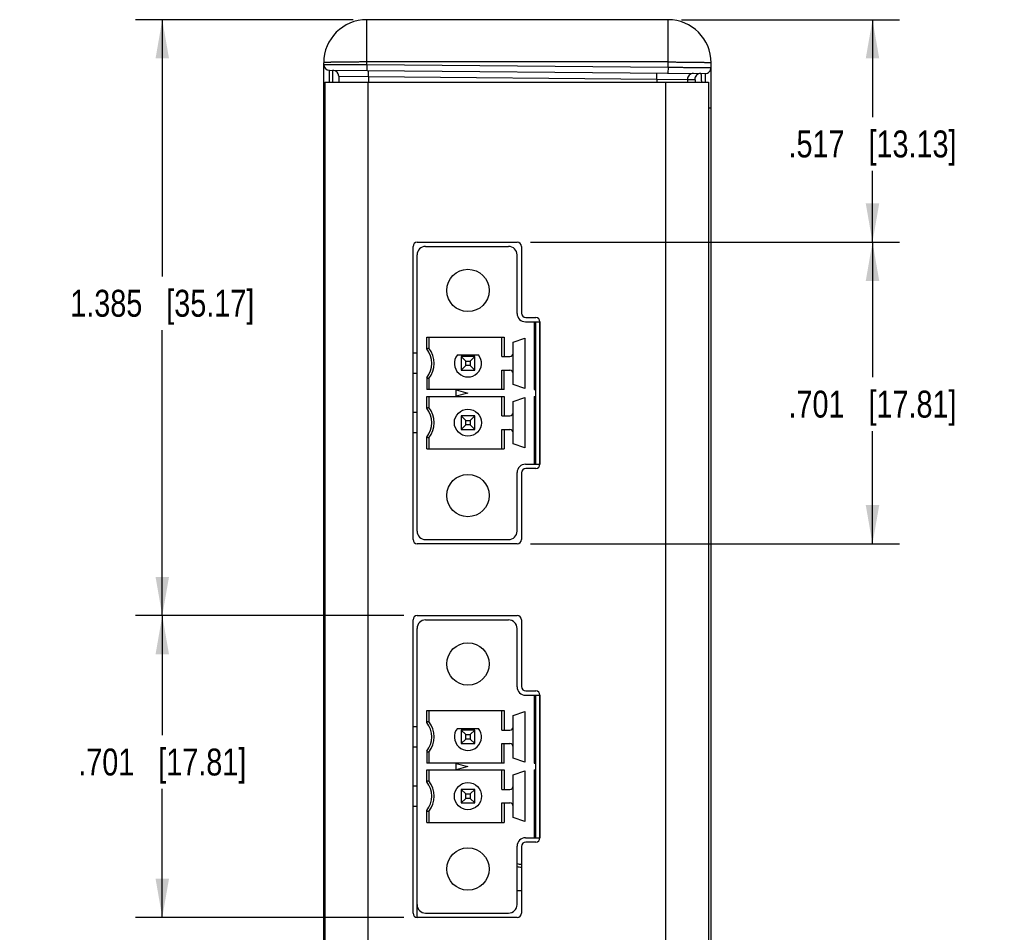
# Model space of a CAD drawing. Header units: inches. Extents: x 0 to 34, y 0 to 22.
# Tile 4 of 36: x 5.8 to 10.4, y 8.7 to 13. Entities that reach past the tile are written whole.
import ezdxf

# ---------------------------------------------------------------- set-up
doc = ezdxf.new("R2010")
doc.units = ezdxf.units.IN
doc.header["$LTSCALE"] = 1.87
doc.header["$MEASUREMENT"] = 0
doc.layers.get('0').update_dxf_attribs({"linetype": 'CONTINUOUS'})
doc.layers.add('DIMENSIONS', color=7, linetype='CONTINUOUS')
doc.styles.get("Standard").update_dxf_attribs({"font": 'txt', "width": 0.8})
doc.dimstyles.new('DIMSTYLE_1', dxfattribs={"dimtxt": 0.125, "dimasz": 0.18, "dimexe": 0.18, "dimexo": 0.0625, "dimgap": 0.09, "dimtad": 0, "dimtih": 1, "dimtoh": 1, "dimdec": 3, "dimlfac": 0.5, "dimzin": 4, "dimdsep": 46, "dimtxsty": 'STANDARD', "dimblk": '_FILLED', "dimblk1": '_FILLED', "dimblk2": '_FILLED', "dimcen": 0.09, "dimadec": 0, "dimazin": 0, "dimtp": 0.01, "dimtm": 0.01, "dimtfac": 1, "dimtdec": 3, "dimtofl": 0, "dimtmove": 0, "dimatfit": 3, "dimldrblk": '_FILLED', "dimfxl": 1, "dimtolj": 1, "dimtzin": 4, "dimarcsym": 0})

# ---------------------------------------------------------------- blocks, each defined once
blk = doc.blocks.new('_FILLED')
at = {"color": 0, "linetype": 'BYBLOCK'}
blk.add_solid([(0, 0), (-1, 0.174), (-1, -0.174)], dxfattribs=at)
blk = doc.blocks.new('*D6')
at = {"layer": 'DIMENSIONS', "color": 2, "linetype": 'CONTINUOUS'}
for p, q in [((8.9158, 12.9745), (9.9283, 12.9745)), ((9.8033, 12.9745), (9.8033, 12.5222)), ((9.8033, 11.9409), (9.8033, 12.2722)), ((8.2148, 11.9409), (9.9283, 11.9409))]:
    blk.add_line(p, q, dxfattribs=at)
at = {"layer": 'DIMENSIONS', "color": 2, "linetype": 'CONTINUOUS', "xscale": 0.18, "yscale": 0.18, "zscale": 0.18}
for p, rotation in [((9.8033, 12.9745), 90), ((9.8033, 11.9409), 270)]:
    blk.add_blockref('_FILLED', p, dxfattribs=dict(at, rotation=rotation))
at = {"layer": 'DIMENSIONS', "color": 2, "linetype": 'CONTINUOUS', "insert": (9.8033, 12.4597), "char_height": 0.125, "width": 1.225, "attachment_point": 2, "line_spacing_factor": 0.9}
blk.add_mtext('.517{\\Ftxt.shx;\\W1.000000;\\H0.125000; }[13.13]', dxfattribs=at)
blk = doc.blocks.new('*D7')
at = {"layer": 'DIMENSIONS', "color": 2, "linetype": 'CONTINUOUS'}
for p, q in [((8.2148, 11.9409), (9.9283, 11.9409)), ((9.8033, 11.9409), (9.8033, 11.3132)), ((9.8033, 10.5389), (9.8033, 11.0632)), ((8.2148, 10.5389), (9.9283, 10.5389))]:
    blk.add_line(p, q, dxfattribs=at)
at = {"layer": 'DIMENSIONS', "color": 2, "linetype": 'CONTINUOUS', "xscale": 0.18, "yscale": 0.18, "zscale": 0.18}
for p, rotation in [((9.8033, 11.9409), 90), ((9.8033, 10.5389), 270)]:
    blk.add_blockref('_FILLED', p, dxfattribs=dict(at, rotation=rotation))
at = {"layer": 'DIMENSIONS', "color": 2, "linetype": 'CONTINUOUS', "insert": (9.8033, 11.2507), "char_height": 0.125, "width": 1.225, "attachment_point": 2, "line_spacing_factor": 0.9}
blk.add_mtext('.701{\\Ftxt.shx;\\W1.000000;\\H0.125000; }[17.81]', dxfattribs=at)
blk = doc.blocks.new('*D10')
at = {"layer": 'DIMENSIONS', "color": 2, "linetype": 'CONTINUOUS'}
for p, q in [((7.3908, 12.9745), (6.3783, 12.9745)), ((6.5033, 12.9745), (6.5033, 11.7819)), ((6.5033, 10.2055), (6.5033, 11.5319)), ((7.6258, 10.2055), (6.3783, 10.2055))]:
    blk.add_line(p, q, dxfattribs=at)
at = {"layer": 'DIMENSIONS', "color": 2, "linetype": 'CONTINUOUS', "xscale": 0.18, "yscale": 0.18, "zscale": 0.18}
for p, rotation in [((6.5033, 12.9745), 90), ((6.5033, 10.2055), 270)]:
    blk.add_blockref('_FILLED', p, dxfattribs=dict(at, rotation=rotation))
at = {"layer": 'DIMENSIONS', "color": 2, "linetype": 'CONTINUOUS', "insert": (6.5033, 11.7194), "char_height": 0.125, "width": 1.325, "attachment_point": 2, "line_spacing_factor": 0.9}
blk.add_mtext('1.385{\\Ftxt.shx;\\W1.000000;\\H0.125000; }[35.17]', dxfattribs=at)
blk = doc.blocks.new('*D11')
at = {"layer": 'DIMENSIONS', "color": 2, "linetype": 'CONTINUOUS'}
for p, q in [((7.6258, 10.2055), (6.3783, 10.2055)), ((6.5033, 10.2055), (6.5033, 9.6503)), ((6.5033, 8.8035), (6.5033, 9.4003)), ((7.6258, 8.8035), (6.3783, 8.8035))]:
    blk.add_line(p, q, dxfattribs=at)
at = {"layer": 'DIMENSIONS', "color": 2, "linetype": 'CONTINUOUS', "xscale": 0.18, "yscale": 0.18, "zscale": 0.18}
for p, rotation in [((6.5033, 10.2055), 90), ((6.5033, 8.8035), 270)]:
    blk.add_blockref('_FILLED', p, dxfattribs=dict(at, rotation=rotation))
at = {"layer": 'DIMENSIONS', "color": 2, "linetype": 'CONTINUOUS', "insert": (6.5033, 9.5878), "char_height": 0.125, "width": 1.225, "attachment_point": 2, "line_spacing_factor": 0.9}
blk.add_mtext('.701{\\Ftxt.shx;\\W1.000000;\\H0.125000; }[17.81]', dxfattribs=at)

msp = doc.modelspace()

# ---------------------------------------------------------------- linework, layer by layer
at = {"color": 7, "linetype": 'CONTINUOUS'}
for p, q in [((7.4533, 12.7659), (7.4533, 12.9745)), ((8.8533, 12.9745), (7.4533, 12.9745)), ((8.8533, 12.7537), (8.8533, 12.9745)), ((7.2533, 6.2365), (7.2533, 12.7745)), ((7.4533, 12.7659), (7.453, 12.7379)), ((8.8533, 12.778), (7.4533, 12.778)), ((7.4533, 12.7659), (8.8533, 12.7537)), ((9.0533, 6.2365), (9.0533, 12.7745)), ((7.2806, 12.7394), (9.0255, 12.7241)), ((8.8533, 12.7537), (8.853, 12.7256)), ((9.0255, 12.7241), (9.0258, 12.6846)), ((7.2583, 12.6845), (7.2583, 6.3265)), ((7.2583, 12.6845), (9.0411, 12.6845)), ((7.3233, 12.7117), (7.3233, 12.6845)), ((7.3233, 12.7117), (7.4608, 12.7102)), ((7.4583, 12.6845), (7.4583, 6.3265)), ((7.4608, 12.7102), (7.4608, 12.6845)), ((7.4608, 12.7102), (8.8012, 12.6985)), ((8.8012, 12.6985), (8.8012, 12.6845)), ((8.8012, 12.6985), (8.9435, 12.697)), ((8.8411, 12.6845), (8.8411, 6.3265)), ((8.9435, 12.697), (8.9435, 12.6845)), ((8.9435, 12.697), (8.9777, 12.6967)), ((9.0411, 12.6845), (9.0411, 6.3265)), ((7.2533, 12.5794), (7.2583, 12.5794)), ((7.2533, 12.5582), (7.2583, 12.5582)), ((9.0533, 12.5641), (9.0411, 12.5641)), ((7.2583, 12.2967), (7.2533, 12.2967)), ((7.6883, 11.9409), (8.1523, 11.9409)), ((7.6683, 10.5589), (7.6683, 11.9209)), ((7.7266, 11.921), (8.1125, 11.921)), ((8.1723, 11.9209), (8.1723, 11.6109)), ((7.6873, 10.5982), (7.6873, 11.8816)), ((8.1518, 11.61), (8.1518, 11.8816)), ((8.1923, 11.5909), (8.2383, 11.5909)), ((8.1912, 11.5706), (8.2581, 11.5706)), ((8.2306, 11.5706), (8.2306, 11.2557)), ((8.2384, 10.9092), (8.2384, 11.5706)), ((8.2581, 10.9092), (8.2581, 11.5706)), ((8.2583, 11.5709), (8.2583, 10.9089)), ((7.7318, 11.445), (7.7318, 11.4998)), ((7.7318, 11.4998), (8.0915, 11.4998)), ((7.7424, 11.4998), (7.7424, 11.4486)), ((8.081, 11.4092), (8.081, 11.4998)), ((8.0915, 11.4998), (8.0915, 11.4092)), ((8.1337, 11.4765), (8.1873, 11.495)), ((8.1873, 11.495), (8.1873, 11.2604)), ((8.1337, 11.2789), (8.1337, 11.4765)), ((7.6873, 11.425), (7.6683, 11.425)), ((7.8743, 11.4171), (7.9726, 11.4171)), ((7.892, 11.4092), (7.892, 11.3462)), ((7.9131, 11.3881), (7.892, 11.4092)), ((7.955, 11.4092), (7.892, 11.4092)), ((7.955, 11.4092), (7.9339, 11.3881)), ((7.955, 11.3462), (7.955, 11.4092)), ((8.081, 11.4092), (8.118, 11.4092)), ((7.892, 11.3462), (7.9131, 11.3673)), ((7.892, 11.3462), (7.955, 11.3462)), ((7.9131, 11.3673), (7.9131, 11.3881)), ((7.9131, 11.3881), (7.9339, 11.3881)), ((7.9339, 11.3673), (7.9131, 11.3673)), ((7.9339, 11.3881), (7.9339, 11.3673)), ((7.9339, 11.3673), (7.955, 11.3462)), ((8.081, 11.2557), (8.081, 11.3462)), ((8.081, 11.3462), (8.118, 11.3462)), ((8.0915, 11.2557), (8.0915, 11.3462)), ((7.6873, 11.3305), (7.6683, 11.3305)), ((7.7318, 11.3105), (7.7318, 11.2557)), ((7.7424, 11.3068), (7.7424, 11.2557)), ((8.0915, 11.2557), (7.7318, 11.2557)), ((7.8684, 11.2251), (7.8684, 11.2547)), ((7.8684, 11.2547), (7.9235, 11.2399)), ((8.1873, 11.2604), (8.1337, 11.2789)), ((8.2306, 11.2557), (8.2384, 11.2557)), ((7.7318, 11.1694), (7.7318, 11.2242)), ((7.7318, 11.2242), (8.0915, 11.2242)), ((7.7424, 11.2242), (7.7424, 11.173)), ((7.9235, 11.2399), (7.8684, 11.2251)), ((8.081, 11.1336), (8.081, 11.2242)), ((8.0915, 11.2242), (8.0915, 11.1336)), ((8.1337, 11.2009), (8.1873, 11.2194)), ((8.1873, 11.2194), (8.1873, 10.9848)), ((8.2306, 11.2242), (8.2306, 10.9092)), ((8.2306, 11.2242), (8.2384, 11.2242)), ((8.1337, 11.0033), (8.1337, 11.2009)), ((7.6873, 11.1494), (7.6683, 11.1494)), ((7.892, 11.1336), (7.892, 11.0706)), ((7.9131, 11.1125), (7.892, 11.1336)), ((7.955, 11.1336), (7.892, 11.1336)), ((7.955, 11.1336), (7.9339, 11.1125)), ((7.955, 11.0706), (7.955, 11.1336)), ((8.081, 11.1336), (8.118, 11.1336)), ((7.892, 11.0706), (7.9131, 11.0917)), ((7.9131, 11.0917), (7.9131, 11.1125)), ((7.9131, 11.1125), (7.9339, 11.1125)), ((7.9339, 11.0917), (7.9131, 11.0917)), ((7.9339, 11.1125), (7.9339, 11.0917)), ((7.9339, 11.0917), (7.955, 11.0706)), ((7.6873, 11.0549), (7.6683, 11.0549)), ((7.7318, 10.9801), (7.7318, 11.0349)), ((7.7424, 11.0313), (7.7424, 10.9801)), ((7.892, 11.0706), (7.955, 11.0706)), ((8.081, 10.9801), (8.081, 11.0706)), ((8.081, 11.0706), (8.118, 11.0706)), ((8.0915, 11.0706), (8.0915, 10.9801)), ((7.7318, 10.9801), (8.0915, 10.9801)), ((8.1873, 10.9848), (8.1337, 11.0033)), ((8.1912, 10.9092), (8.2581, 10.9092)), ((8.2383, 10.8889), (8.1923, 10.8889)), ((8.1518, 10.5982), (8.1518, 10.8698)), ((8.1723, 10.8689), (8.1723, 10.5589)), ((8.1523, 10.5389), (7.6883, 10.5389)), ((7.7266, 10.5588), (8.1125, 10.5588)), ((7.6883, 10.2055), (8.1523, 10.2055)), ((7.6683, 8.8235), (7.6683, 10.1855)), ((7.7266, 10.1856), (8.1125, 10.1856)), ((8.1723, 10.1855), (8.1723, 9.8755)), ((7.6873, 8.8036), (7.6873, 10.1462)), ((8.1518, 9.8746), (8.1518, 10.1462)), ((8.1923, 9.8555), (8.2383, 9.8555)), ((8.1912, 9.8352), (8.2581, 9.8352)), ((8.2306, 9.8352), (8.2306, 9.5202)), ((8.2384, 9.1738), (8.2384, 9.8352)), ((8.2581, 9.1738), (8.2581, 9.8352)), ((8.2583, 9.8355), (8.2583, 9.1735)), ((7.7318, 9.7095), (7.7318, 9.7643)), ((7.7318, 9.7643), (8.0915, 9.7643)), ((7.7424, 9.7643), (7.7424, 9.7131)), ((8.081, 9.6738), (8.081, 9.7643)), ((8.0915, 9.7643), (8.0915, 9.6738)), ((8.1337, 9.7411), (8.1873, 9.7596)), ((8.1873, 9.7596), (8.1873, 9.525)), ((8.1337, 9.5435), (8.1337, 9.7411)), ((7.6873, 9.6895), (7.6683, 9.6895)), ((7.8743, 9.6816), (7.9726, 9.6816)), ((7.892, 9.6738), (7.892, 9.6108)), ((7.9131, 9.6527), (7.892, 9.6738)), ((7.955, 9.6738), (7.892, 9.6738)), ((7.955, 9.6738), (7.9339, 9.6527)), ((7.955, 9.6108), (7.955, 9.6738)), ((8.081, 9.6738), (8.118, 9.6738)), ((7.892, 9.6108), (7.9131, 9.6319)), ((7.892, 9.6108), (7.955, 9.6108)), ((7.9131, 9.6319), (7.9131, 9.6527)), ((7.9131, 9.6527), (7.9339, 9.6527)), ((7.9339, 9.6319), (7.9131, 9.6319)), ((7.9339, 9.6527), (7.9339, 9.6319)), ((7.9339, 9.6319), (7.955, 9.6108)), ((8.081, 9.5202), (8.081, 9.6108)), ((8.081, 9.6108), (8.118, 9.6108)), ((8.0915, 9.5202), (8.0915, 9.6108)), ((7.6873, 9.595), (7.6683, 9.595)), ((7.7318, 9.575), (7.7318, 9.5202)), ((7.7424, 9.5714), (7.7424, 9.5202)), ((8.0915, 9.5202), (7.7318, 9.5202)), ((7.8684, 9.4897), (7.8684, 9.5192)), ((7.8684, 9.5192), (7.9235, 9.5045)), ((8.1873, 9.525), (8.1337, 9.5435)), ((8.2306, 9.5202), (8.2384, 9.5202)), ((7.7318, 9.4339), (7.7318, 9.4887)), ((7.7318, 9.4887), (8.0915, 9.4887)), ((7.7424, 9.4887), (7.7424, 9.4375)), ((7.9235, 9.5045), (7.8684, 9.4897)), ((8.081, 9.3982), (8.081, 9.4887)), ((8.0915, 9.4887), (8.0915, 9.3982)), ((8.1337, 9.4655), (8.1873, 9.484)), ((8.1873, 9.484), (8.1873, 9.2494)), ((8.2306, 9.4887), (8.2384, 9.4887)), ((8.2306, 9.4887), (8.2306, 9.1738)), ((8.1337, 9.2679), (8.1337, 9.4655)), ((7.6873, 9.4139), (7.6683, 9.4139)), ((7.892, 9.3982), (7.892, 9.3352)), ((7.9131, 9.3771), (7.892, 9.3982)), ((7.955, 9.3982), (7.892, 9.3982)), ((7.955, 9.3982), (7.9339, 9.3771)), ((7.955, 9.3352), (7.955, 9.3982)), ((8.081, 9.3982), (8.118, 9.3982)), ((7.892, 9.3352), (7.9131, 9.3563)), ((7.892, 9.3352), (7.955, 9.3352)), ((7.9131, 9.3563), (7.9131, 9.3771)), ((7.9131, 9.3771), (7.9339, 9.3771)), ((7.9339, 9.3563), (7.9131, 9.3563)), ((7.9339, 9.3771), (7.9339, 9.3563)), ((7.9339, 9.3563), (7.955, 9.3352)), ((8.081, 9.2446), (8.081, 9.3352)), ((8.081, 9.3352), (8.118, 9.3352)), ((8.0915, 9.3352), (8.0915, 9.2446)), ((7.6873, 9.3194), (7.6683, 9.3194)), ((7.7318, 9.2446), (7.7318, 9.2994)), ((7.7424, 9.2958), (7.7424, 9.2446)), ((7.7318, 9.2446), (8.0915, 9.2446)), ((8.1873, 9.2494), (8.1337, 9.2679)), ((8.1912, 9.1738), (8.2581, 9.1738)), ((8.2383, 9.1535), (8.1923, 9.1535)), ((8.1518, 8.8627), (8.1518, 9.1344)), ((8.1723, 9.1335), (8.1723, 8.8235)), ((8.1723, 8.9275), (8.1518, 8.9275)), ((8.1523, 8.8035), (7.6883, 8.8035)), ((7.7266, 8.8234), (8.1125, 8.8234))]:
    msp.add_line(p, q, dxfattribs=at)
for centre, radius in [((7.9235, 11.7163), 0.0984), ((7.9235, 11.1021), 0.063), ((7.9235, 10.7635), 0.0984), ((7.9235, 9.9809), 0.0984), ((7.9235, 9.3667), 0.063), ((7.9235, 9.0281), 0.0984)]:
    msp.add_circle(centre, radius, dxfattribs=at)
for centre, radius, start, end in [((7.4533, 12.7745), 0.2, 90, 180), ((8.8533, 12.7745), 0.2, 0, 90), ((7.2808, 12.7669), 0.0276, 180, 269.5), ((7.2957, 12.7117), 0.0276, 0, 89.5), ((8.9711, 12.6971), 0.0276, 89.5202, 180.0193), ((9.0053, 12.6968), 0.0276, 89.5202, 180.0193), ((9.0257, 12.7517), 0.0276, 269.5, 0), ((7.2933, 12.477), 0.04, 180, 208.7954), ((7.6883, 11.9209), 0.02, 90, 180), ((8.1523, 11.9209), 0.02, 0, 90), ((7.7266, 11.8816), 0.0394, 90, 180), ((8.1125, 11.8816), 0.0394, 0, 90), ((8.1912, 11.61), 0.0394, 180, 270), ((8.1923, 11.6109), 0.02, 180, 270), ((8.2383, 11.5709), 0.02, 0, 90), ((7.965, 10.7805), 0.7042, 108.4284, 109.3355), ((7.6479, 11.3777), 0.1076, 321.2958, 38.7042), ((7.6479, 11.3777), 0.1181, 323.1301, 36.8699), ((7.9235, 11.3777), 0.063, 141.3178, 38.6822), ((8.118, 11.425), 0.0157, 270, 360), ((8.118, 11.3305), 0.0157, 0, 90), ((7.9603, 11.9613), 0.6898, 250.6551, 251.5811), ((7.965, 10.5049), 0.7042, 108.4284, 109.3355), ((7.6479, 11.1021), 0.1076, 321.2958, 38.7042), ((7.6479, 11.1021), 0.1181, 323.1301, 36.8699), ((8.118, 11.1494), 0.0157, 270, 360), ((7.965, 11.6994), 0.7042, 250.6645, 251.5716), ((8.118, 11.0549), 0.0157, 0, 90), ((8.1912, 10.8698), 0.0394, 90, 180), ((8.1923, 10.8689), 0.02, 90, 180), ((8.2383, 10.9089), 0.02, 270, 360), ((7.7266, 10.5982), 0.0394, 180, 270), ((8.1125, 10.5982), 0.0394, 270, 360), ((7.6883, 10.5589), 0.02, 180, 270), ((8.1523, 10.5589), 0.02, 270, 360), ((7.6883, 10.1855), 0.02, 90, 180), ((8.1523, 10.1855), 0.02, 0, 90), ((7.7266, 10.1462), 0.0394, 90, 180), ((8.1125, 10.1462), 0.0394, 0, 90), ((8.1912, 9.8746), 0.0394, 180, 270), ((8.1923, 9.8755), 0.02, 180, 270), ((8.2383, 9.8355), 0.02, 0, 90), ((7.965, 9.045), 0.7042, 108.4284, 109.3355), ((7.6479, 9.6423), 0.1076, 321.2958, 38.7042), ((7.6479, 9.6423), 0.1181, 323.1301, 36.8699), ((7.9235, 9.6423), 0.063, 141.3178, 38.6822), ((8.118, 9.6895), 0.0157, 270, 360), ((8.118, 9.595), 0.0157, 0, 90), ((7.9603, 10.2259), 0.6898, 250.6551, 251.5811), ((7.965, 8.7694), 0.7042, 108.4284, 109.3355), ((7.6479, 9.3667), 0.1076, 321.2958, 38.7042), ((7.6479, 9.3667), 0.1181, 323.1301, 36.8699), ((8.118, 9.4139), 0.0157, 270, 360), ((8.118, 9.3194), 0.0157, 0, 90), ((7.965, 9.9639), 0.7042, 250.6645, 251.5716), ((8.1912, 9.1344), 0.0394, 90, 180), ((8.1923, 9.1335), 0.02, 90, 180), ((8.2383, 9.1735), 0.02, 270, 360), ((8.1813, 9.1615), 0.112, 254.7571, 265.3888), ((8.1813, 9.1615), 0.125, 256.3667, 265.8677), ((7.7266, 8.8627), 0.0394, 180, 270), ((8.1125, 8.8627), 0.0394, 270, 360), ((7.6883, 8.8235), 0.02, 180, 270), ((8.1523, 8.8235), 0.02, 270, 360)]:
    msp.add_arc(centre, radius, start, end, dxfattribs=at)
for points, knots in [([(7.4533, 12.778), (7.4467, 12.778), (7.4337, 12.778), (7.4144, 12.7779), (7.3954, 12.7778), (7.377, 12.7777), (7.3593, 12.7776), (7.3425, 12.7774), (7.3268, 12.7772), (7.3144, 12.777), (7.3052, 12.7768), (7.2988, 12.7767), (7.2927, 12.7766), (7.2871, 12.7764), (7.2818, 12.7763), (7.277, 12.7762), (7.2726, 12.776), (7.2686, 12.7758), (7.2651, 12.7757), (7.262, 12.7755), (7.2594, 12.7754), (7.2575, 12.7752), (7.2562, 12.7751), (7.2555, 12.775), (7.2549, 12.7749), (7.2545, 12.7749), (7.2542, 12.7748), (7.254, 12.7748), (7.2538, 12.7748), (7.2536, 12.7747), (7.2535, 12.7747), (7.2534, 12.7746), (7.2534, 12.7746), (7.2533, 12.7746), (7.2533, 12.7745), (7.2533, 12.7745)], [0, 0, 0, 0, 0.097946, 0.194948, 0.290074, 0.382407, 0.471059, 0.555175, 0.633948, 0.706617, 0.740442, 0.772485, 0.802667, 0.830918, 0.857167, 0.881354, 0.903419, 0.92331, 0.94098, 0.956386, 0.969494, 0.980272, 0.984781, 0.9887, 0.992028, 0.99347, 0.994764, 0.995911, 0.996911, 0.997766, 0.998475, 0.999044, 0.999277, 0.999477, 1, 1, 1, 1]), ([(7.2533, 12.7669), (7.2533, 12.7669), (7.2533, 12.7669), (7.2533, 12.7669), (7.2533, 12.7669), (7.2533, 12.7669), (7.2533, 12.7669), (7.2534, 12.7669), (7.2534, 12.7669), (7.2534, 12.7669), (7.2535, 12.7669), (7.2536, 12.7669), (7.2538, 12.767), (7.254, 12.767), (7.2542, 12.767), (7.2545, 12.767), (7.2548, 12.767), (7.2551, 12.767), (7.2556, 12.767), (7.2562, 12.767), (7.2571, 12.767), (7.2582, 12.767), (7.2593, 12.767), (7.2605, 12.767), (7.2619, 12.767), (7.2634, 12.767), (7.2656, 12.767), (7.2686, 12.767), (7.2726, 12.767), (7.277, 12.767), (7.2818, 12.767), (7.2871, 12.7669), (7.2927, 12.7669), (7.2988, 12.7669), (7.3052, 12.7669), (7.3119, 12.7668), (7.319, 12.7668), (7.3292, 12.7667), (7.3425, 12.7666), (7.3593, 12.7665), (7.377, 12.7664), (7.3954, 12.7663), (7.4144, 12.7662), (7.4337, 12.766), (7.4467, 12.7659), (7.4533, 12.7659)], [0, 0, 0, 0, 0.000009, 0.000025, 0.000083, 0.000178, 0.000311, 0.00048, 0.000688, 0.000933, 0.001215, 0.001893, 0.002721, 0.003699, 0.004827, 0.006105, 0.007533, 0.009109, 0.010835, 0.014734, 0.019226, 0.024309, 0.02998, 0.036234, 0.04307, 0.050481, 0.058465, 0.076128, 0.096016, 0.118082, 0.142273, 0.16853, 0.19679, 0.226985, 0.259042, 0.292884, 0.32843, 0.365594, 0.444414, 0.528586, 0.617299, 0.7097, 0.804898, 0.901975, 1, 1, 1, 1]), ([(8.8533, 12.778), (8.8598, 12.778), (8.8728, 12.778), (8.8921, 12.7779), (8.9111, 12.7778), (8.9295, 12.7777), (8.9472, 12.7776), (8.964, 12.7774), (8.9797, 12.7772), (8.9921, 12.777), (9.0013, 12.7768), (9.0077, 12.7767), (9.0138, 12.7766), (9.0194, 12.7764), (9.0247, 12.7763), (9.0295, 12.7762), (9.0339, 12.776), (9.0379, 12.7758), (9.0414, 12.7757), (9.0445, 12.7755), (9.0471, 12.7754), (9.049, 12.7752), (9.0503, 12.7751), (9.0511, 12.775), (9.0516, 12.7749), (9.052, 12.7749), (9.0523, 12.7748), (9.0525, 12.7748), (9.0527, 12.7748), (9.0529, 12.7747), (9.053, 12.7747), (9.0531, 12.7746), (9.0532, 12.7746), (9.0532, 12.7746), (9.0533, 12.7745), (9.0533, 12.7745)], [0, 0, 0, 0, 0.097946, 0.194948, 0.290074, 0.382407, 0.471059, 0.555175, 0.633948, 0.706617, 0.740442, 0.772485, 0.802667, 0.830918, 0.857167, 0.881354, 0.903419, 0.92331, 0.94098, 0.956386, 0.969494, 0.980272, 0.984781, 0.9887, 0.992028, 0.99347, 0.994764, 0.995911, 0.996911, 0.997766, 0.998475, 0.999044, 0.999277, 0.999477, 1, 1, 1, 1]), ([(7.2803, 12.6846), (7.2803, 12.6867), (7.2803, 12.6907), (7.2803, 12.6967), (7.2803, 12.7023), (7.2803, 12.7076), (7.2803, 12.7125), (7.2804, 12.717), (7.2804, 12.7212), (7.2804, 12.7249), (7.2804, 12.7277), (7.2804, 12.7298), (7.2804, 12.7312), (7.2804, 12.7325), (7.2805, 12.7337), (7.2805, 12.7347), (7.2805, 12.7357), (7.2805, 12.7365), (7.2805, 12.7372), (7.2805, 12.7376), (7.2805, 12.7379), (7.2805, 12.7382), (7.2805, 12.7384), (7.2805, 12.7387), (7.2805, 12.7388), (7.2805, 12.739), (7.2805, 12.7391), (7.2806, 12.7392), (7.2806, 12.7392), (7.2806, 12.7393), (7.2806, 12.7393), (7.2806, 12.7393), (7.2806, 12.7393), (7.2806, 12.7394), (7.2806, 12.7394), (7.2806, 12.7394)], [0, 0, 0, 0, 0.114544, 0.223302, 0.325962, 0.422235, 0.511847, 0.594542, 0.670086, 0.738265, 0.798884, 0.826305, 0.851773, 0.875271, 0.896781, 0.91629, 0.933781, 0.949244, 0.962668, 0.968612, 0.974043, 0.97896, 0.983362, 0.987248, 0.990617, 0.99347, 0.995805, 0.996779, 0.997623, 0.998338, 0.998924, 0.999381, 0.99971, 0.999913, 1, 1, 1, 1]), ([(7.2962, 12.6846), (7.2962, 12.6867), (7.2962, 12.6907), (7.2962, 12.6967), (7.2962, 12.7023), (7.2962, 12.7075), (7.2962, 12.7124), (7.2961, 12.7169), (7.2961, 12.7211), (7.2961, 12.7248), (7.2961, 12.7276), (7.2961, 12.7297), (7.2961, 12.7311), (7.2961, 12.7324), (7.2961, 12.7336), (7.296, 12.7346), (7.296, 12.7356), (7.296, 12.7364), (7.296, 12.7371), (7.296, 12.7375), (7.296, 12.7378), (7.296, 12.7381), (7.296, 12.7383), (7.296, 12.7385), (7.296, 12.7387), (7.296, 12.7389), (7.296, 12.739), (7.296, 12.7391), (7.296, 12.7391), (7.296, 12.7391), (7.296, 12.7392), (7.2959, 12.7392), (7.2959, 12.7392), (7.2959, 12.7392), (7.2959, 12.7392), (7.2959, 12.7392)], [0, 0, 0, 0, 0.11455, 0.223309, 0.325969, 0.422239, 0.511846, 0.594537, 0.670076, 0.738251, 0.798867, 0.826287, 0.851754, 0.875251, 0.896761, 0.916269, 0.933762, 0.949226, 0.962651, 0.968596, 0.974028, 0.978946, 0.983349, 0.987236, 0.990607, 0.993461, 0.995798, 0.996772, 0.997617, 0.998333, 0.99892, 0.999379, 0.999709, 0.999912, 1, 1, 1, 1]), ([(7.4608, 12.7102), (7.4608, 12.712), (7.4608, 12.7147), (7.4609, 12.7182), (7.4609, 12.7207), (7.4609, 12.7232), (7.4609, 12.7255), (7.4609, 12.7277), (7.4608, 12.7297), (7.4608, 12.7315), (7.4608, 12.7328), (7.4608, 12.7338), (7.4608, 12.7345), (7.4608, 12.7351), (7.4607, 12.7357), (7.4607, 12.7362), (7.4607, 12.7366), (7.4607, 12.7369), (7.4607, 12.7372), (7.4606, 12.7375), (7.4606, 12.7376), (7.4606, 12.7377), (7.4606, 12.7377), (7.4606, 12.7378), (7.4606, 12.7378), (7.4606, 12.7378), (7.4606, 12.7378)], [0, 0, 0, 0, 0.194959, 0.290084, 0.38242, 0.471072, 0.555188, 0.633959, 0.706628, 0.772494, 0.830925, 0.857174, 0.88136, 0.903424, 0.923315, 0.940984, 0.95639, 0.969497, 0.980275, 0.988702, 0.994766, 0.996912, 0.998476, 0.999044, 0.999477, 1, 1, 1, 1]), ([(8.8012, 12.6985), (8.8012, 12.7003), (8.8012, 12.703), (8.8012, 12.7065), (8.8012, 12.709), (8.8012, 12.7115), (8.8012, 12.7138), (8.8012, 12.716), (8.8012, 12.718), (8.8012, 12.7198), (8.8012, 12.7212), (8.8011, 12.7222), (8.8011, 12.7228), (8.8011, 12.7234), (8.8011, 12.724), (8.8011, 12.7245), (8.8011, 12.7249), (8.801, 12.7252), (8.801, 12.7255), (8.801, 12.7258), (8.801, 12.7259), (8.801, 12.726), (8.801, 12.7261), (8.801, 12.7261), (8.8009, 12.7261), (8.8009, 12.7261), (8.8009, 12.7261)], [0, 0, 0, 0, 0.194959, 0.290084, 0.38242, 0.471072, 0.555188, 0.633959, 0.706628, 0.772494, 0.830925, 0.857174, 0.88136, 0.903424, 0.923315, 0.940984, 0.95639, 0.969497, 0.980275, 0.988702, 0.994766, 0.996912, 0.998476, 0.999044, 0.999477, 1, 1, 1, 1]), ([(8.8533, 12.7537), (8.8598, 12.7536), (8.8728, 12.7535), (8.8921, 12.7534), (8.9111, 12.7532), (8.9295, 12.7531), (8.9472, 12.7529), (8.964, 12.7528), (8.9774, 12.7526), (8.9875, 12.7525), (8.9946, 12.7525), (9.0013, 12.7524), (9.0077, 12.7523), (9.0138, 12.7523), (9.0194, 12.7522), (9.0247, 12.7522), (9.0295, 12.7521), (9.0339, 12.752), (9.0379, 12.752), (9.0409, 12.752), (9.0431, 12.7519), (9.0446, 12.7519), (9.046, 12.7519), (9.0472, 12.7519), (9.0484, 12.7518), (9.0494, 12.7518), (9.0503, 12.7518), (9.0509, 12.7518), (9.0514, 12.7518), (9.0517, 12.7518), (9.052, 12.7518), (9.0523, 12.7517), (9.0525, 12.7517), (9.0527, 12.7517), (9.0529, 12.7517), (9.053, 12.7517), (9.0531, 12.7517), (9.0531, 12.7517), (9.0532, 12.7517), (9.0532, 12.7517), (9.0532, 12.7517), (9.0532, 12.7517), (9.0532, 12.7517), (9.0533, 12.7517), (9.0533, 12.7517), (9.0533, 12.7517)], [0, 0, 0, 0, 0.098016, 0.195086, 0.29028, 0.382679, 0.471392, 0.555566, 0.634388, 0.671554, 0.707101, 0.740945, 0.773003, 0.803199, 0.83146, 0.857718, 0.88191, 0.903977, 0.923866, 0.941529, 0.949513, 0.956925, 0.96376, 0.970015, 0.975686, 0.980769, 0.985262, 0.989161, 0.990887, 0.992464, 0.993892, 0.99517, 0.996298, 0.997277, 0.998105, 0.998783, 0.999066, 0.999311, 0.999519, 0.999689, 0.999821, 0.999917, 0.999975, 0.999991, 1, 1, 1, 1]), ([(9.0055, 12.7243), (9.0055, 12.7243), (9.0055, 12.7243), (9.0056, 12.7243), (9.0056, 12.7242), (9.0057, 12.7241), (9.0057, 12.724), (9.0058, 12.7239), (9.0058, 12.7238), (9.0059, 12.7236), (9.006, 12.7233), (9.0061, 12.7228), (9.0062, 12.7223), (9.0062, 12.7217), (9.0063, 12.721), (9.0064, 12.7202), (9.0065, 12.7194), (9.0066, 12.7181), (9.0068, 12.7163), (9.007, 12.7139), (9.0071, 12.7113), (9.0073, 12.7083), (9.0074, 12.705), (9.0076, 12.7014), (9.0078, 12.6976), (9.008, 12.692), (9.0081, 12.6876), (9.0082, 12.6846)], [0, 0, 0, 0, 0.001196, 0.002594, 0.004323, 0.006452, 0.00902, 0.012047, 0.015545, 0.019523, 0.028936, 0.040309, 0.053653, 0.068971, 0.086262, 0.105521, 0.126741, 0.149915, 0.202081, 0.261925, 0.329332, 0.404172, 0.486298, 0.575547, 0.67174, 0.774687, 1, 1, 1, 1]), ([(8.9777, 12.6967), (8.9777, 12.6967), (8.9778, 12.6967), (8.9778, 12.6967), (8.9779, 12.6966), (8.978, 12.6965), (8.978, 12.6964), (8.9781, 12.6963), (8.9782, 12.6961), (8.9782, 12.6959), (8.9783, 12.6955), (8.9785, 12.695), (8.9786, 12.6944), (8.9787, 12.6936), (8.9788, 12.6928), (8.979, 12.6919), (8.9791, 12.6909), (8.9792, 12.6894), (8.9794, 12.6873), (8.9796, 12.6855), (8.9797, 12.6846)], [0, 0, 0, 0, 0.00511, 0.01092, 0.017913, 0.026367, 0.036441, 0.048228, 0.061783, 0.077143, 0.113358, 0.156987, 0.208078, 0.266637, 0.332648, 0.406088, 0.486916, 0.575086, 0.773233, 1, 1, 1, 1]), ([(7.2533, 12.507), (7.2533, 12.5065), (7.2533, 12.5055), (7.2536, 12.504), (7.254, 12.5026), (7.2545, 12.5011), (7.2552, 12.4997), (7.2564, 12.4979), (7.2575, 12.4966), (7.2582, 12.4958)], [0, 0, 0, 0, 0.118592, 0.237901, 0.358532, 0.481113, 0.606178, 0.734171, 1, 1, 1, 1]), ([(7.2533, 12.4832), (7.2533, 12.4827), (7.2533, 12.4817), (7.2536, 12.4802), (7.254, 12.4787), (7.2547, 12.4768), (7.2561, 12.4745), (7.2575, 12.4728), (7.2583, 12.472)], [0, 0, 0, 0, 0.118647, 0.237974, 0.358701, 0.481422, 0.734405, 1, 1, 1, 1]), ([(7.2533, 12.477), (7.2533, 12.4766), (7.2533, 12.4757), (7.2533, 12.4744), (7.2534, 12.4731), (7.2536, 12.4718), (7.2538, 12.4705), (7.254, 12.4692), (7.2543, 12.4679), (7.2546, 12.4667), (7.255, 12.4654), (7.2554, 12.4643), (7.2557, 12.4635), (7.2559, 12.4629), (7.2561, 12.4623), (7.2563, 12.4618), (7.2566, 12.4614), (7.2568, 12.461), (7.257, 12.4606), (7.2572, 12.4603), (7.2575, 12.4599), (7.2577, 12.4595), (7.258, 12.4591), (7.2582, 12.4587), (7.2583, 12.4586)], [0, 0, 0, 0, 0.067198, 0.135519, 0.204185, 0.272521, 0.340219, 0.407053, 0.473099, 0.539563, 0.607918, 0.678348, 0.712962, 0.746213, 0.77739, 0.805795, 0.831049, 0.853958, 0.875595, 0.896997, 0.919176, 0.943141, 0.969919, 1, 1, 1, 1])]:
    msp.add_open_spline(points, degree=3, knots=knots, dxfattribs=at)

# ---------------------------------------------------------------- dimensions: what is measured, and where the dimension line sits
at = {"layer": 'DIMENSIONS', "color": 2, "linetype": 'CONTINUOUS'}
for base, p1, p2, picture, middle in [((6.50326, 10.20548), (7.39076, 12.9745), (7.62576, 10.20548), '*D10', (6.35326, 11.65689)), ((9.8033, 11.9409), (8.9158, 12.9745), (8.2148, 11.9409), '*D6', (9.6783, 12.3972)), ((9.8033, 10.5389), (8.2148, 11.9409), (8.2148, 10.5389), '*D7', (9.6783, 11.1882)), ((6.5033, 8.8035), (7.6258, 10.2055), (7.6258, 8.8035), '*D11', (6.3783, 9.5253))]:
    dim = msp.add_linear_dim(base=base, p1=p1, p2=p2, angle=270, dimstyle='DIMSTYLE_1', dxfattribs=at)
    dim.commit()
    dim.dimension.update_dxf_attribs({"geometry": picture, "text_midpoint": middle, "dimtype": 160})

doc.saveas('drawing.dxf')
